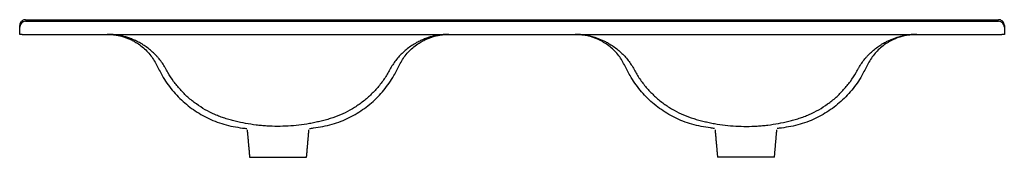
# Model space of a CAD drawing. Header units: millimetres. Extents: x 4403.92 to 4405.13, y 2695.79 to 2695.96.
import ezdxf

# ---------------------------------------------------------------- set-up
doc = ezdxf.new("R2010")
doc.units = ezdxf.units.MM
doc.layers.add('SANINDUSA', color=3, linetype='Continuous')

msp = doc.modelspace()

# ---------------------------------------------------------------- linework, layer by layer
at = {"layer": 'SANINDUSA'}
for p, q in [((4403.9239, 2695.9508), (4403.9239, 2695.9528)), ((4403.9309, 2695.9598), (4405.1269, 2695.9598)), ((4403.9309, 2695.9578), (4405.1269, 2695.9578)), ((4405.1339, 2695.9528), (4405.1339, 2695.9508)), ((4403.9239, 2695.9418), (4403.9239, 2695.9508)), ((4403.9269, 2695.9418), (4403.9239, 2695.9418)), ((4403.9269, 2695.9418), (4405.1309, 2695.9418)), ((4405.1339, 2695.9418), (4405.1309, 2695.9418)), ((4405.1339, 2695.9508), (4405.1339, 2695.9418)), ((4404.2064, 2695.7908), (4404.2414, 2695.7908)), ((4404.2414, 2695.7908), (4404.2764, 2695.7908)), ((4404.8164, 2695.7908), (4404.7814, 2695.7908)), ((4404.8514, 2695.7908), (4404.8164, 2695.7908))]:
    msp.add_line(p, q, dxfattribs=at)
for centre, start, end in [((4403.9309, 2695.9508), 90, 180), ((4405.1269, 2695.9508), 0, 90)]:
    msp.add_arc(centre, 0.007, start, end, dxfattribs=at)
for points, knots in [([(4403.9309, 2695.9598), (4403.9306, 2695.9598), (4403.9304, 2695.9598), (4403.9299, 2695.9597), (4403.9297, 2695.9597), (4403.929, 2695.9596), (4403.9286, 2695.9594), (4403.9277, 2695.9591), (4403.9273, 2695.9589), (4403.9265, 2695.9583), (4403.9262, 2695.9581), (4403.9257, 2695.9576), (4403.9256, 2695.9574), (4403.9253, 2695.957), (4403.9251, 2695.9569), (4403.9248, 2695.9563), (4403.9246, 2695.9559), (4403.9243, 2695.9552), (4403.9242, 2695.955), (4403.9241, 2695.9546), (4403.924, 2695.9544), (4403.9239, 2695.9537), (4403.9239, 2695.9533), (4403.9239, 2695.9528)], [0, 0, 0, 0, 0.0625, 0.0625, 0.125, 0.125, 0.25, 0.25, 0.375, 0.375, 0.5, 0.5, 0.5625, 0.5625, 0.625, 0.625, 0.75, 0.75, 0.8125, 0.8125, 0.875, 0.875, 1, 1, 1, 1]), ([(4405.1339, 2695.9528), (4405.1339, 2695.9528), (4405.1339, 2695.9536), (4405.1335, 2695.9553), (4405.1322, 2695.9575), (4405.1303, 2695.9591), (4405.1284, 2695.9597), (4405.1272, 2695.9598), (4405.1269, 2695.9598)], [0, 0, 0, 0, 0.001765, 0.230516, 0.459354, 0.687906, 0.906075, 1, 1, 1, 1]), ([(4404.0696, 2695.9324), (4404.068, 2695.9332), (4404.0665, 2695.934), (4404.0634, 2695.9354), (4404.0618, 2695.936), (4404.0586, 2695.9372), (4404.0571, 2695.9377), (4404.0547, 2695.9385), (4404.0539, 2695.9387), (4404.0523, 2695.9391), (4404.0515, 2695.9393), (4404.0474, 2695.9403), (4404.0442, 2695.9409), (4404.0394, 2695.9414), (4404.0378, 2695.9416), (4404.0354, 2695.9417), (4404.0346, 2695.9417), (4404.0334, 2695.9418), (4404.0328, 2695.9418), (4404.0322, 2695.9418), (4404.0318, 2695.9418), (4404.0316, 2695.9418), (4404.0314, 2695.9418)], [0, 0, 0, 0, 0.125, 0.125, 0.25, 0.25, 0.375, 0.375, 0.4375, 0.4375, 0.5, 0.5, 0.75, 0.75, 0.875, 0.875, 0.9375, 0.9375, 0.96875, 0.984375, 0.984375, 1, 1, 1, 1]), ([(4404.0314, 2695.9418), (4404.0315, 2695.9418), (4404.0317, 2695.9418), (4404.0321, 2695.9418), (4404.0327, 2695.9418), (4404.0332, 2695.9418), (4404.0343, 2695.9417), (4404.0351, 2695.9417), (4404.0373, 2695.9416), (4404.0388, 2695.9414), (4404.0432, 2695.9408), (4404.0462, 2695.9402), (4404.0506, 2695.939), (4404.0521, 2695.9386), (4404.0543, 2695.9378), (4404.055, 2695.9376), (4404.0565, 2695.937), (4404.0572, 2695.9367), (4404.0594, 2695.9358), (4404.0608, 2695.9351), (4404.0637, 2695.9337), (4404.0651, 2695.9329), (4404.0665, 2695.932)], [0, 0, 0, 0, 0.015625, 0.015625, 0.03125, 0.0625, 0.0625, 0.125, 0.125, 0.25, 0.25, 0.5, 0.5, 0.625, 0.625, 0.6875, 0.6875, 0.75, 0.75, 0.875, 0.875, 1, 1, 1, 1]), ([(4404.4514, 2695.9418), (4404.4512, 2695.9418), (4404.4509, 2695.9418), (4404.4505, 2695.9418), (4404.4499, 2695.9418), (4404.4493, 2695.9418), (4404.4481, 2695.9417), (4404.4473, 2695.9417), (4404.4449, 2695.9416), (4404.4433, 2695.9414), (4404.4385, 2695.9409), (4404.4353, 2695.9403), (4404.4313, 2695.9393), (4404.4304, 2695.9391), (4404.4288, 2695.9387), (4404.428, 2695.9385), (4404.4256, 2695.9377), (4404.4241, 2695.9372), (4404.4209, 2695.936), (4404.4193, 2695.9354), (4404.4162, 2695.934), (4404.4147, 2695.9332), (4404.4131, 2695.9324)], [0, 0, 0, 0, 0.015625, 0.015625, 0.03125, 0.0625, 0.0625, 0.125, 0.125, 0.25, 0.25, 0.5, 0.5, 0.5625, 0.5625, 0.625, 0.625, 0.75, 0.75, 0.875, 0.875, 1, 1, 1, 1]), ([(4404.4162, 2695.932), (4404.4176, 2695.9329), (4404.419, 2695.9337), (4404.4219, 2695.9351), (4404.4233, 2695.9358), (4404.4255, 2695.9367), (4404.4262, 2695.937), (4404.4277, 2695.9376), (4404.4284, 2695.9378), (4404.4306, 2695.9386), (4404.4321, 2695.939), (4404.4365, 2695.9402), (4404.4395, 2695.9408), (4404.4439, 2695.9414), (4404.4454, 2695.9416), (4404.4476, 2695.9417), (4404.4484, 2695.9417), (4404.4495, 2695.9418), (4404.45, 2695.9418), (4404.4506, 2695.9418), (4404.451, 2695.9418), (4404.4512, 2695.9418), (4404.4514, 2695.9418)], [0, 0, 0, 0, 0.125, 0.125, 0.25, 0.25, 0.3125, 0.3125, 0.375, 0.375, 0.5, 0.5, 0.75, 0.75, 0.875, 0.875, 0.9375, 0.9375, 0.96875, 0.984375, 0.984375, 1, 1, 1, 1]), ([(4404.6415, 2695.932), (4404.6401, 2695.9329), (4404.6387, 2695.9337), (4404.6358, 2695.9351), (4404.6344, 2695.9358), (4404.6322, 2695.9367), (4404.6315, 2695.937), (4404.63, 2695.9376), (4404.6293, 2695.9378), (4404.6271, 2695.9386), (4404.6256, 2695.939), (4404.6212, 2695.9402), (4404.6182, 2695.9408), (4404.6138, 2695.9414), (4404.6123, 2695.9416), (4404.6101, 2695.9417), (4404.6093, 2695.9417), (4404.6082, 2695.9418), (4404.6077, 2695.9418), (4404.6071, 2695.9418), (4404.6067, 2695.9418), (4404.6065, 2695.9418), (4404.6064, 2695.9418)], [0, 0, 0, 0, 0.125, 0.125, 0.25, 0.25, 0.3125, 0.3125, 0.375, 0.375, 0.5, 0.5, 0.75, 0.75, 0.875, 0.875, 0.9375, 0.9375, 0.96875, 0.984375, 0.984375, 1, 1, 1, 1]), ([(4404.6064, 2695.9418), (4404.6064, 2695.9418), (4404.6082, 2695.9418), (4404.6119, 2695.9417), (4404.6174, 2695.9411), (4404.623, 2695.9402), (4404.6294, 2695.9386), (4404.6353, 2695.9367), (4404.6406, 2695.9344), (4404.6433, 2695.9331), (4404.6446, 2695.9324)], [0, 0, 0, 0, 0.001393, 0.143435, 0.285471, 0.430034, 0.574573, 0.784851, 0.892452, 1, 1, 1, 1]), ([(4404.9881, 2695.9324), (4404.9894, 2695.9331), (4404.992, 2695.9344), (4404.9973, 2695.9366), (4405.0032, 2695.9386), (4405.0096, 2695.9402), (4405.0151, 2695.9411), (4405.0207, 2695.9417), (4405.0244, 2695.9418), (4405.0263, 2695.9418), (4405.0264, 2695.9418)], [0, 0, 0, 0, 0.1049569, 0.2099633, 0.4254223, 0.567359, 0.709319, 0.8539594, 0.9986064, 1, 1, 1, 1]), ([(4405.0264, 2695.9418), (4405.0263, 2695.9418), (4405.0245, 2695.9418), (4405.0208, 2695.9416), (4405.0152, 2695.941), (4405.0095, 2695.9398), (4405.0036, 2695.938), (4404.9986, 2695.9359), (4404.9943, 2695.9339), (4404.9922, 2695.9326), (4404.9912, 2695.932)], [0, 0, 0, 0, 0.0013437, 0.1567697, 0.3121861, 0.4718905, 0.631536, 0.8134639, 0.9067564, 1, 1, 1, 1]), ([(4404.0665, 2695.932), (4404.0686, 2695.9307), (4404.073, 2695.9279), (4404.0788, 2695.9228), (4404.084, 2695.9172), (4404.0884, 2695.9111), (4404.092, 2695.9045), (4404.0954, 2695.8978), (4404.0994, 2695.8902), (4404.1046, 2695.8819), (4404.1113, 2695.8732), (4404.1186, 2695.865), (4404.1265, 2695.8575), (4404.1351, 2695.8508), (4404.1442, 2695.8447), (4404.1538, 2695.8395), (4404.1641, 2695.8349), (4404.1748, 2695.8312), (4404.1862, 2695.8285), (4404.1956, 2695.827), (4404.2012, 2695.8263), (4404.2029, 2695.8261)], [0, 0, 0, 0, 0.042508, 0.085152, 0.127661, 0.168943, 0.210399, 0.252048, 0.293595, 0.353995, 0.414611, 0.475227, 0.535627, 0.59601, 0.656609, 0.717208, 0.77759, 0.841989, 0.906387, 0.970976, 1, 1, 1, 1]), ([(4404.4131, 2695.9324), (4404.4091, 2695.9303), (4404.4052, 2695.9279), (4404.3979, 2695.9223), (4404.3945, 2695.9193), (4404.3884, 2695.9129), (4404.3856, 2695.9094), (4404.3819, 2695.9039), (4404.3807, 2695.902), (4404.3793, 2695.8996), (4404.379, 2695.8991), (4404.3785, 2695.8981), (4404.3782, 2695.8976), (4404.3774, 2695.8961), (4404.3769, 2695.8952), (4404.3741, 2695.8904), (4404.3716, 2695.8867), (4404.3676, 2695.8813), (4404.3663, 2695.8796), (4404.3635, 2695.8762), (4404.362, 2695.8745), (4404.3576, 2695.8697), (4404.3544, 2695.8667), (4404.3479, 2695.8609), (4404.3445, 2695.8582), (4404.3391, 2695.8544), (4404.3373, 2695.8532), (4404.3345, 2695.8515), (4404.3336, 2695.8509), (4404.3317, 2695.8498), (4404.3307, 2695.8492), (4404.3259, 2695.8465), (4404.3219, 2695.8446), (4404.3139, 2695.8412), (4404.3098, 2695.8397), (4404.3045, 2695.838), (4404.3035, 2695.8377), (4404.3014, 2695.8371), (4404.3003, 2695.8368), (4404.2971, 2695.836), (4404.295, 2695.8354), (4404.2907, 2695.8344), (4404.2886, 2695.8339), (4404.2843, 2695.833), (4404.2821, 2695.8326), (4404.2756, 2695.8314), (4404.2713, 2695.8308), (4404.2583, 2695.8293), (4404.2496, 2695.8288), (4404.2364, 2695.8288), (4404.232, 2695.8289), (4404.2255, 2695.8294), (4404.2233, 2695.8295), (4404.2189, 2695.8299), (4404.2167, 2695.8302), (4404.2058, 2695.8315), (4404.1972, 2695.8331), (4404.1866, 2695.8357), (4404.1845, 2695.8363), (4404.1813, 2695.8371), (4404.1803, 2695.8374), (4404.1782, 2695.8381), (4404.1771, 2695.8384), (4404.174, 2695.8394), (4404.1719, 2695.8401), (4404.1688, 2695.8412), (4404.1678, 2695.8416), (4404.1657, 2695.8425), (4404.1647, 2695.8429), (4404.1596, 2695.8451), (4404.1557, 2695.8471), (4404.1481, 2695.8514), (4404.1445, 2695.8538), (4404.1374, 2695.8589), (4404.1339, 2695.8616), (4404.1273, 2695.8675), (4404.1242, 2695.8707), (4404.1184, 2695.8771), (4404.1156, 2695.8805), (4404.1105, 2695.8876), (4404.1081, 2695.8913), (4404.1053, 2695.896), (4404.1048, 2695.897), (4404.104, 2695.8985), (4404.1037, 2695.899), (4404.1032, 2695.8999), (4404.1029, 2695.9004), (4404.1015, 2695.9028), (4404.1004, 2695.9046), (4404.0979, 2695.9082), (4404.0965, 2695.91), (4404.0944, 2695.9126), (4404.0937, 2695.9134), (4404.0922, 2695.915), (4404.0915, 2695.9159), (4404.0876, 2695.9198), (4404.0843, 2695.9227), (4404.079, 2695.9267), (4404.0772, 2695.9279), (4404.0744, 2695.9297), (4404.0735, 2695.9303), (4404.0715, 2695.9314), (4404.0706, 2695.9319), (4404.0696, 2695.9324)], [0, 0, 0, 0, 0.03125, 0.03125, 0.0625, 0.0625, 0.09375, 0.09375, 0.109375, 0.109375, 0.113281, 0.113281, 0.117188, 0.117188, 0.125, 0.125, 0.15625, 0.15625, 0.171875, 0.171875, 0.1875, 0.1875, 0.21875, 0.21875, 0.25, 0.25, 0.265625, 0.265625, 0.273438, 0.273438, 0.28125, 0.28125, 0.3125, 0.3125, 0.34375, 0.34375, 0.351563, 0.351563, 0.359375, 0.359375, 0.375, 0.375, 0.390625, 0.390625, 0.40625, 0.40625, 0.4375, 0.4375, 0.5, 0.5, 0.53125, 0.53125, 0.546875, 0.546875, 0.5625, 0.5625, 0.625, 0.625, 0.640625, 0.640625, 0.648438, 0.648438, 0.65625, 0.65625, 0.671875, 0.671875, 0.679688, 0.679688, 0.6875, 0.6875, 0.71875, 0.71875, 0.75, 0.75, 0.78125, 0.78125, 0.8125, 0.8125, 0.84375, 0.84375, 0.875, 0.875, 0.882813, 0.882813, 0.886719, 0.886719, 0.890625, 0.890625, 0.90625, 0.90625, 0.921875, 0.921875, 0.929688, 0.929688, 0.9375, 0.9375, 0.96875, 0.96875, 0.984375, 0.984375, 0.992188, 0.992188, 1, 1, 1, 1]), ([(4404.2798, 2695.8262), (4404.2815, 2695.8264), (4404.2871, 2695.827), (4404.2965, 2695.8286), (4404.3078, 2695.8313), (4404.3187, 2695.8349), (4404.3289, 2695.8395), (4404.3385, 2695.8447), (4404.3476, 2695.8508), (4404.3562, 2695.8575), (4404.3641, 2695.865), (4404.3714, 2695.8732), (4404.3781, 2695.8819), (4404.3833, 2695.8902), (4404.3873, 2695.8978), (4404.3907, 2695.9045), (4404.3943, 2695.9111), (4404.3987, 2695.9172), (4404.4039, 2695.9228), (4404.4097, 2695.9279), (4404.4141, 2695.9307), (4404.4162, 2695.932)], [0, 0, 0, 0, 0.0288573, 0.0935059, 0.1580003, 0.2223002, 0.2826912, 0.3432985, 0.4039063, 0.4642979, 0.5247065, 0.585331, 0.6459553, 0.7063635, 0.7479166, 0.7895716, 0.8310329, 0.8723211, 0.914836, 0.9574861, 1, 1, 1, 1]), ([(4404.7779, 2695.8262), (4404.7762, 2695.8264), (4404.7706, 2695.827), (4404.7612, 2695.8286), (4404.7499, 2695.8313), (4404.739, 2695.8349), (4404.7288, 2695.8395), (4404.7192, 2695.8447), (4404.7101, 2695.8508), (4404.7015, 2695.8575), (4404.6936, 2695.865), (4404.6863, 2695.8732), (4404.6796, 2695.8819), (4404.6744, 2695.8902), (4404.6704, 2695.8978), (4404.667, 2695.9045), (4404.6634, 2695.9111), (4404.659, 2695.9172), (4404.6538, 2695.9228), (4404.648, 2695.9279), (4404.6436, 2695.9307), (4404.6415, 2695.932)], [0, 0, 0, 0, 0.028901, 0.093547, 0.158039, 0.222336, 0.282724, 0.343328, 0.403933, 0.464322, 0.524728, 0.58535, 0.645971, 0.706377, 0.747928, 0.789581, 0.831041, 0.872327, 0.91484, 0.957488, 1, 1, 1, 1]), ([(4404.6446, 2695.9324), (4404.6486, 2695.9303), (4404.6525, 2695.9279), (4404.6598, 2695.9223), (4404.6632, 2695.9193), (4404.6693, 2695.9129), (4404.6721, 2695.9094), (4404.6758, 2695.9039), (4404.677, 2695.902), (4404.6784, 2695.8996), (4404.6787, 2695.8991), (4404.6792, 2695.8981), (4404.6795, 2695.8976), (4404.6803, 2695.8961), (4404.6808, 2695.8952), (4404.6836, 2695.8904), (4404.6861, 2695.8867), (4404.6901, 2695.8813), (4404.6914, 2695.8796), (4404.6942, 2695.8762), (4404.6957, 2695.8745), (4404.7001, 2695.8697), (4404.7033, 2695.8667), (4404.7098, 2695.8609), (4404.7132, 2695.8582), (4404.7186, 2695.8544), (4404.7204, 2695.8532), (4404.7232, 2695.8515), (4404.7241, 2695.8509), (4404.726, 2695.8498), (4404.727, 2695.8492), (4404.7318, 2695.8465), (4404.7358, 2695.8446), (4404.7438, 2695.8412), (4404.748, 2695.8397), (4404.7532, 2695.838), (4404.7542, 2695.8377), (4404.7563, 2695.8371), (4404.7574, 2695.8368), (4404.7606, 2695.836), (4404.7627, 2695.8354), (4404.767, 2695.8344), (4404.7691, 2695.8339), (4404.7734, 2695.833), (4404.7756, 2695.8326), (4404.7821, 2695.8314), (4404.7864, 2695.8308), (4404.7994, 2695.8293), (4404.8081, 2695.8288), (4404.8213, 2695.8288), (4404.8257, 2695.8289), (4404.8323, 2695.8294), (4404.8345, 2695.8295), (4404.8388, 2695.8299), (4404.841, 2695.8302), (4404.8519, 2695.8315), (4404.8605, 2695.8331), (4404.8711, 2695.8357), (4404.8732, 2695.8363), (4404.8764, 2695.8371), (4404.8774, 2695.8374), (4404.8795, 2695.8381), (4404.8806, 2695.8384), (4404.8837, 2695.8394), (4404.8858, 2695.8401), (4404.8889, 2695.8412), (4404.8899, 2695.8416), (4404.892, 2695.8425), (4404.893, 2695.8429), (4404.8981, 2695.8451), (4404.902, 2695.8471), (4404.9096, 2695.8514), (4404.9132, 2695.8538), (4404.9203, 2695.8589), (4404.9238, 2695.8616), (4404.9304, 2695.8675), (4404.9335, 2695.8707), (4404.9393, 2695.8771), (4404.9421, 2695.8805), (4404.9472, 2695.8876), (4404.9496, 2695.8913), (4404.9524, 2695.896), (4404.9529, 2695.897), (4404.9537, 2695.8985), (4404.954, 2695.899), (4404.9545, 2695.8999), (4404.9548, 2695.9004), (4404.9562, 2695.9028), (4404.9573, 2695.9046), (4404.9599, 2695.9082), (4404.9612, 2695.91), (4404.9633, 2695.9126), (4404.964, 2695.9134), (4404.9655, 2695.915), (4404.9662, 2695.9159), (4404.9701, 2695.9198), (4404.9734, 2695.9227), (4404.9787, 2695.9267), (4404.9805, 2695.9279), (4404.9833, 2695.9297), (4404.9842, 2695.9303), (4404.9862, 2695.9314), (4404.9871, 2695.9319), (4404.9881, 2695.9324)], [0, 0, 0, 0, 0.03125, 0.03125, 0.0625, 0.0625, 0.09375, 0.09375, 0.109375, 0.109375, 0.113281, 0.113281, 0.117188, 0.117188, 0.125, 0.125, 0.15625, 0.15625, 0.171875, 0.171875, 0.1875, 0.1875, 0.21875, 0.21875, 0.25, 0.25, 0.265625, 0.265625, 0.273438, 0.273438, 0.28125, 0.28125, 0.3125, 0.3125, 0.34375, 0.34375, 0.351563, 0.351563, 0.359375, 0.359375, 0.375, 0.375, 0.390625, 0.390625, 0.40625, 0.40625, 0.4375, 0.4375, 0.5, 0.5, 0.53125, 0.53125, 0.546875, 0.546875, 0.5625, 0.5625, 0.625, 0.625, 0.640625, 0.640625, 0.648438, 0.648438, 0.65625, 0.65625, 0.671875, 0.671875, 0.679688, 0.679688, 0.6875, 0.6875, 0.71875, 0.71875, 0.75, 0.75, 0.78125, 0.78125, 0.8125, 0.8125, 0.84375, 0.84375, 0.875, 0.875, 0.882813, 0.882813, 0.886719, 0.886719, 0.890625, 0.890625, 0.90625, 0.90625, 0.921875, 0.921875, 0.929688, 0.929688, 0.9375, 0.9375, 0.96875, 0.96875, 0.984375, 0.984375, 0.992188, 0.992188, 1, 1, 1, 1]), ([(4404.9912, 2695.932), (4404.9891, 2695.9307), (4404.9847, 2695.9279), (4404.9789, 2695.9228), (4404.9737, 2695.9172), (4404.9693, 2695.9111), (4404.9657, 2695.9045), (4404.9623, 2695.8978), (4404.9583, 2695.8902), (4404.9531, 2695.8819), (4404.9464, 2695.8732), (4404.9391, 2695.865), (4404.9312, 2695.8575), (4404.9226, 2695.8508), (4404.9135, 2695.8447), (4404.9039, 2695.8395), (4404.8937, 2695.8349), (4404.8829, 2695.8312), (4404.8715, 2695.8285), (4404.8621, 2695.827), (4404.8565, 2695.8263), (4404.8548, 2695.8261)], [0, 0, 0, 0, 0.042506, 0.085149, 0.127656, 0.168937, 0.210391, 0.252039, 0.293585, 0.353982, 0.414596, 0.47521, 0.535608, 0.595989, 0.656586, 0.717183, 0.777563, 0.84196, 0.906355, 0.970942, 1, 1, 1, 1])]:
    msp.add_open_spline(points, degree=3, knots=knots, dxfattribs=at)
for points in [[(4404.2034, 2695.8244), (4404.2064, 2695.7908)], [(4404.2764, 2695.7908), (4404.2793, 2695.8244)], [(4404.7784, 2695.8244), (4404.7814, 2695.7908)], [(4404.8514, 2695.7908), (4404.8543, 2695.8244)]]:
    msp.add_open_spline(points, degree=1, dxfattribs=at)

doc.saveas('drawing.dxf')
